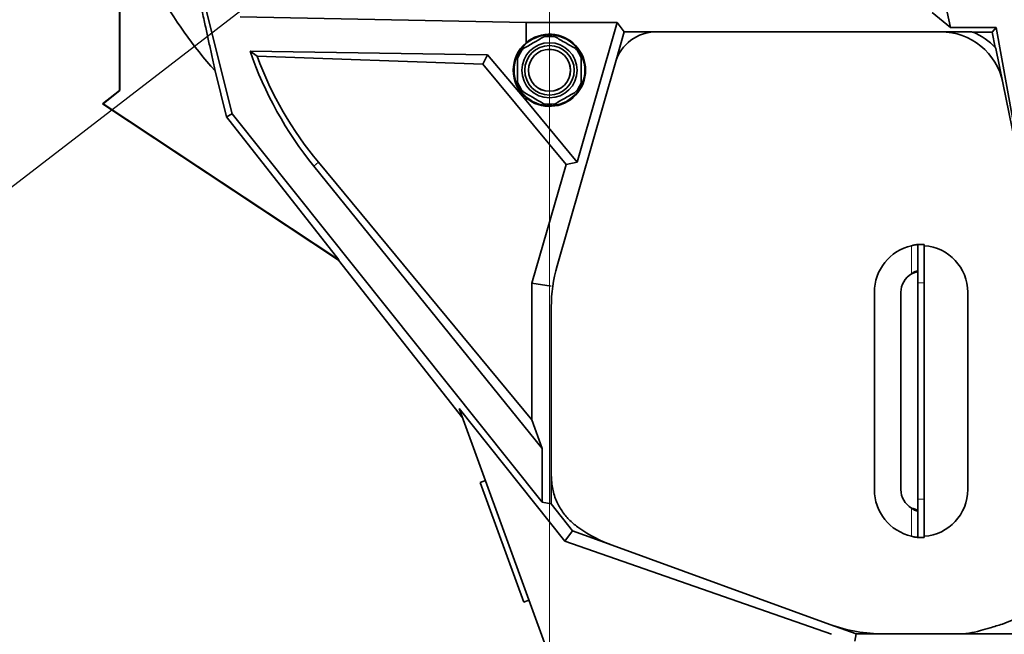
# Model space of a CAD drawing. Header units: millimetres. Extents: x 0 to 12429, y 0 to 8400.
# Tile 15 of 139: x 2204 to 2668, y 3514 to 3803. Entities that reach past the tile are written whole.
import ezdxf

# ---------------------------------------------------------------- set-up
doc = ezdxf.new("R2010")
doc.units = ezdxf.units.MM
doc.header["$LTSCALE"] = 20
doc.styles.add('SLDTEXTSTYLE0', font='TXT', dxfattribs={"width": 0.605})
doc.dimstyles.new('SLDDIMSTYLE3', dxfattribs={"dimtxt": 70, "dimasz": 70, "dimexe": 0, "dimexo": 0.0625, "dimgap": 17.5, "dimtad": 1, "dimdec": 1, "dimrnd": 1e-09, "dimzin": 12, "dimdsep": 46, "dimtxsty": 'SLDTEXTSTYLE0', "dimsah": 1, "dimcen": 0.09, "dimadec": 0, "dimazin": 3, "dimtfac": 1, "dimtofl": 0, "dimtmove": 0, "dimatfit": 3, "dimfxl": 1, "dimfrac": 2, "dimtolj": 1, "dimtzin": 12, "dimarcsym": 0})
doc.dimstyles.new('SLDDIMSTYLE5', dxfattribs={"dimtxt": 0.18, "dimasz": 70, "dimexe": 0, "dimexo": 0.0625, "dimgap": 0, "dimtad": 0, "dimtih": 1, "dimtoh": 1, "dimdec": 0, "dimrnd": 1e-09, "dimzin": 0, "dimdsep": 46, "dimtxsty": 'Standard', "dimsah": 1, "dimcen": 0.09, "dimadec": 0, "dimazin": 0, "dimtfac": 70, "dimtdec": 0, "dimtofl": 0, "dimtmove": 0, "dimatfit": 3, "dimfxl": 1, "dimfrac": 2, "dimtolj": 1, "dimtzin": 0, "dimarcsym": 0})
doc.dimstyles.new('SLDDIMSTYLE7', dxfattribs={"dimtxt": 70, "dimasz": 70, "dimexe": 0, "dimexo": 0.0625, "dimgap": -17.5, "dimtad": 1, "dimdec": 1, "dimrnd": 1e-09, "dimzin": 12, "dimdsep": 46, "dimtxsty": 'SLDTEXTSTYLE0', "dimsah": 1, "dimcen": 0.09, "dimadec": 0, "dimazin": 3, "dimtfac": 1, "dimtmove": 0, "dimatfit": 0, "dimfxl": 1, "dimfrac": 2, "dimtolj": 1, "dimarcsym": 0})

# ---------------------------------------------------------------- blocks, each defined once
blk = doc.blocks.new('_D_48')
at = {"color": 7, "linetype": 'Continuous', "lineweight": 0}
for p, q in [((2453.43, 3915.58), (2453.43, 2869.58)), ((2723.43, 3702.58), (2723.43, 2869.58)), ((2453.43, 2899.58), (2723.43, 2899.58))]:
    blk.add_line(p, q, dxfattribs=at)
at = {"color": 7, "linetype": 'Continuous', "lineweight": 18}
for points in [[(2453.43, 2899.58), (2523.43, 2889.58), (2523.43, 2909.58)], [(2723.43, 2899.58), (2653.43, 2909.58), (2653.43, 2889.58)]]:
    blk.add_solid(points, dxfattribs=at)
at = {"color": 7, "linetype": 'Continuous', "lineweight": 18, "insert": (2508.22, 2989.81), "char_height": 70, "attachment_point": 1, "style": 'SLDTEXTSTYLE0'}
blk.add_mtext('270', dxfattribs=at)
blk = doc.blocks.new('_D_49')
at = {"color": 7, "linetype": 'Continuous', "lineweight": 0}
for p, q in [((2457.43, 3919.58), (3752.59, 3919.58)), ((3722.59, 3919.58), (3722.59, 3554.58)), ((2735.43, 3554.58), (3752.59, 3554.58))]:
    blk.add_line(p, q, dxfattribs=at)
at = {"color": 7, "linetype": 'Continuous', "lineweight": 18}
for points in [[(3722.59, 3919.58), (3712.59, 3849.58), (3732.59, 3849.58)], [(3722.59, 3554.58), (3732.59, 3624.58), (3712.59, 3624.58)]]:
    blk.add_solid(points, dxfattribs=at)
at = {"color": 7, "linetype": 'Continuous', "lineweight": 18, "insert": (3632.36, 3656.87), "char_height": 70, "attachment_point": 1, "rotation": 90, "style": 'SLDTEXTSTYLE0'}
blk.add_mtext('365', dxfattribs=at)
blk = doc.blocks.new('_D_50')
at = {"color": 7, "linetype": 'Continuous', "lineweight": 0}
for p, q in [((2723.43, 3702.58), (2723.43, 2869.58)), ((2803.43, 3542.58), (2803.43, 2869.58)), ((2893.33, 2921.07), (2893.33, 3028.5)), ((2893.33, 3028.5), (3048.4, 3028.5)), ((3048.4, 3028.5), (3048.4, 2921.07)), ((3048.4, 2921.07), (2893.33, 2921.07)), ((2723.43, 2899.58), (2603.43, 2899.58)), ((2723.43, 2899.58), (2803.43, 2899.58)), ((2803.43, 2899.58), (3056.42, 2899.58))]:
    blk.add_line(p, q, dxfattribs=at)
at = {"color": 7, "linetype": 'Continuous', "lineweight": 18}
for points in [[(2723.43, 2899.58), (2653.43, 2909.58), (2653.43, 2889.58)], [(2803.43, 2899.58), (2873.43, 2889.58), (2873.43, 2909.58)]]:
    blk.add_solid(points, dxfattribs=at)
at = {"color": 7, "linetype": 'Continuous', "lineweight": 18, "insert": (2917.39, 3011.3), "char_height": 70, "attachment_point": 1, "style": 'SLDTEXTSTYLE0'}
blk.add_mtext('80', dxfattribs=at)

msp = doc.modelspace()

# ---------------------------------------------------------------- linework, layer by layer
at = {"color": 7, "linetype": 'Continuous', "lineweight": 35}
for p, q in [((2621.116927, 3894.784656), (2642.479191, 3799.785981)), ((2303.93732, 3759.015996), (2274.689273, 3875.157664)), ((2250.833493, 3860.614183), (2250.833493, 3770.113343)), ((2251.043017, 3770.01228), (2251.043017, 3859.89901)), ((2307.668794, 3804.711066), (2442.426827, 3802.140574)), ((2642.479191, 3799.785981), (2633.827671, 3806.854569)), ((2442.426827, 3802.140574), (2485.388206, 3802.140574)), ((2442.426827, 3792.541255), (2442.426827, 3802.140574)), ((2466.474893, 3736.326854), (2485.388206, 3802.140574)), ((2485.388206, 3802.140574), (2488.705567, 3797.735615)), ((2484.551194, 3783.279409), (2488.705567, 3797.735615)), ((2488.705567, 3797.735615), (2503.746867, 3797.735615)), ((2503.746867, 3797.735615), (2637.743917, 3797.735615)), ((2637.743917, 3797.735615), (2652.351232, 3797.735615)), ((2642.479191, 3799.785981), (2663.896572, 3799.785981)), ((2662.007259, 3797.473577), (2653.04239, 3797.473577)), ((2663.896572, 3799.785981), (2662.007259, 3797.473577)), ((2663.470521, 3790.281413), (2662.007259, 3797.473577)), ((2663.896572, 3799.785981), (2677.025339, 3727.663977)), ((2424.168127, 3786.81121), (2312.395041, 3788.581055)), ((2315.61797, 3786.23349), (2312.395041, 3788.581055)), ((2315.61797, 3786.23349), (2422.057706, 3782.516533)), ((2422.057706, 3782.516533), (2424.168127, 3786.81121)), ((2424.168127, 3786.81121), (2442.426827, 3765.333419)), ((2663.816698, 3789.894249), (2667.10137, 3773.749571)), ((2422.057706, 3782.516533), (2461.256438, 3735.235368)), ((2456.990195, 3687.373853), (2484.551194, 3783.279409)), ((2301.192793, 3757.673909), (2295.820516, 3779.289893)), ((2667.10137, 3773.749571), (2675.887803, 3730.562873)), ((2250.833493, 3770.113343), (2242.81633, 3763.736203)), ((2243.172455, 3763.751752), (2251.043017, 3770.01228)), ((2251.043017, 3770.01228), (2250.833493, 3770.113343)), ((2243.172455, 3763.751752), (2242.81633, 3763.736203)), ((2242.81633, 3763.736203), (2353.981187, 3690.157789)), ((2354.125035, 3690.313841), (2243.172455, 3763.751752)), ((2442.426827, 3765.333419), (2442.426827, 3766.618292)), ((2442.426827, 3765.333419), (2466.474893, 3736.326854)), ((2303.93732, 3759.015996), (2301.192793, 3757.673909)), ((2450.010688, 3576.132043), (2303.93732, 3759.015996)), ((2354.125035, 3690.313841), (2301.192793, 3757.673909)), ((2344.532088, 3736.221224), (2445.152032, 3614.854334)), ((2461.256438, 3735.235368), (2445.152032, 3679.195961)), ((2466.474893, 3736.326854), (2461.256438, 3735.235368)), ((2342.37233, 3734.430664), (2450.010688, 3601.381268)), ((2627.030115, 3697.471867), (2626.718691, 3697.471867)), ((2627.030115, 3679.471867), (2627.030115, 3697.471867)), ((2627.030115, 3697.471867), (2630.030115, 3697.471867)), ((2630.030115, 3679.471867), (2630.030115, 3697.471867)), ((2354.125035, 3690.313841), (2353.981187, 3690.157789)), ((2353.981187, 3690.157789), (2412.557205, 3615.615614)), ((2626.718691, 3684.971867), (2627.030115, 3684.971867)), ((2627.030115, 3577.471867), (2627.030115, 3679.471867)), ((2630.030115, 3577.471867), (2630.030115, 3679.471867)), ((2445.152032, 3679.195961), (2454.270985, 3677.911665)), ((2445.152032, 3614.854334), (2445.152032, 3679.195961)), ((2606.530115, 3674.971867), (2606.530115, 3581.971867)), ((2619.030115, 3674.971867), (2619.030115, 3581.971867)), ((2650.530115, 3674.971867), (2650.530115, 3581.971867)), ((2454.270985, 3588.594545), (2454.270985, 3668.066507)), ((2410.871133, 3620.24806), (2460.632106, 3557.634489)), ((2410.871133, 3620.24806), (2454.426827, 3500.579774)), ((2445.152032, 3614.854334), (2450.010688, 3601.381268)), ((2450.010688, 3576.132043), (2450.010688, 3601.381268)), ((2454.270985, 3588.594545), (2454.270985, 3575.304944)), ((2423.231412, 3586.288472), (2420.756964, 3585.387847)), ((2441.278173, 3529.00629), (2420.756964, 3585.387847)), ((2627.030115, 3559.471867), (2627.030115, 3577.471867)), ((2630.030115, 3559.471867), (2630.030115, 3577.471867)), ((2454.270985, 3575.304944), (2450.010688, 3576.132043)), ((2454.270985, 3575.304944), (2464.241381, 3562.616902)), ((2627.030115, 3571.971867), (2626.718691, 3571.971867)), ((2464.241381, 3562.616902), (2460.632106, 3557.634489)), ((2464.241381, 3562.616902), (2482.99188, 3555.792279)), ((2626.718691, 3559.471867), (2627.030115, 3559.471867)), ((2627.030115, 3559.471867), (2630.030115, 3559.471867)), ((2460.632106, 3557.634489), (2586.301415, 3513.795811)), ((2585.473098, 3518.492166), (2482.99188, 3555.792279)), ((2441.278173, 3529.00629), (2443.752621, 3529.906915)), ((2585.473098, 3518.492166), (2597.892515, 3513.971867)), ((2597.892515, 3513.971867), (2597.296, 3510.588865)), ((2611.108982, 3513.971867), (2597.892515, 3513.971867)), ((2645.433965, 3513.971867), (2611.108982, 3513.971867)), ((2683.933253, 3513.971867), (2645.433965, 3513.971867))]:
    msp.add_line(p, q, dxfattribs=at)
at = {"color": 8, "linetype": 'Continuous', "lineweight": 18}
for p, q in [((2342.37233, 3734.430664), (2344.532088, 3736.221224)), ((2624.030115, 3696.909278), (2624.030115, 3683.632122)), ((2627.030115, 3679.471867), (2630.030115, 3679.471867)), ((2627.030115, 3577.471867), (2630.030115, 3577.471867)), ((2624.030115, 3573.311613), (2624.030115, 3560.034457))]:
    msp.add_line(p, q, dxfattribs=at)
at = {"color": 7, "linetype": 'Continuous', "lineweight": 35}
for radius in [16.685553, 13, 12.998917, 11.647504, 9.913643, 9.875]:
    msp.add_circle((2453.426827, 3779.579774), radius, dxfattribs=at)
for centre, radius, start, end in [((2453.426827, 3919.579774), 211, 196.43020951, 221.67319299), ((2453.426827, 3779.579774), 17, 229.67978493, 130.32021507), ((2453.426827, 3779.579774), 16, 80.36413481, 99.63586519), ((2642.771487, 3771.42538), 28, 68.48049358, 69.99307405), ((2642.771487, 3771.42538), 28, 42.33233067, 68.48049358), ((2477.502561, 3846.461188), 172.725205, 200.40726215, 219.66063196), ((2453.426827, 3779.579774), 16, 140.36413481, 159.63586519), ((2453.426827, 3779.579774), 16, 20.36413481, 39.63586519), ((2642.771487, 3771.42538), 28, 41.26956046, 42.33233067), ((2453.426827, 3779.579774), 16, 200.36413481, 219.63586519), ((2453.426827, 3779.579774), 16, 320.36413481, 339.63586519), ((2453.426827, 3779.579774), 16, 260.36413481, 279.63586519), ((2629.030115, 3674.971867), 22.5, 102.83958841, 180), ((2628.530115, 3674.971867), 22, 360, 86.09043648), ((2629.030115, 3674.971867), 10, 120, 180), ((2629.030115, 3581.971867), 22.5, 180, 257.16041159), ((2629.030115, 3581.971867), 10, 180, 240), ((2628.530115, 3581.971867), 22, 273.90956352, 360)]:
    msp.add_arc(centre, radius, start, end, dxfattribs=at)
for centre, major_axis, ratio, start_param, end_param in [((2503.788179, 3777.708169), (12.05751, -16.010565), 0.9978547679, 2.4971440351, 3.7860412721), ((2637.676688, 3767.694445), (-19.024577, -23.28492), 0.9977178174, 2.4576701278, 3.8255151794), ((2453.10644, 3779.579774), (16.796288, 0), 0.9998180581, 2.2598820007, 4.0233033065), ((2480.901189, 3846.461188), (178.173093, 0), 0.9998180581, 3.4725118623, 3.8217147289), ((2524.367049, 3668.039467), (69.412933, -9.775987), 0.998602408, 3.0018678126, 3.2813174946), ((2506.970749, 3621.602535), (-41.09261, -56.726175), 0.9993413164, 0.0241490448, 0.2776771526), ((2611.125099, 3589.017583), (-13.031799, -73.907002), 0.9993719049, 6.1087597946, 6.4576108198), ((2645.360805, 3553.996249), (33.353158, -22.224142), 0.9980228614, 5.3010706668, 5.581505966)]:
    msp.add_ellipse(centre, major_axis=major_axis, ratio=ratio, start_param=start_param, end_param=end_param, dxfattribs=at)
for points, knots in [([(2791.024843, 3767.167168), (2790.682111, 3768.85376), (2789.713486, 3773.620383), (2787.595638, 3780.96709), (2784.756693, 3789.320172), (2781.628726, 3797.136675), (2778.306946, 3804.440618), (2774.967023, 3811.001636), (2771.691184, 3816.850839), (2768.546619, 3822.025696), (2765.772397, 3826.28791), (2763.356423, 3829.811527), (2761.10747, 3832.972607), (2758.548262, 3836.455614), (2755.504002, 3840.449422), (2751.976248, 3844.898975), (2747.982612, 3849.732103), (2743.558218, 3854.86227), (2738.762481, 3860.185801), (2733.865393, 3865.37964), (2729.135449, 3870.150833), (2724.839918, 3874.300046), (2721.021426, 3877.831402), (2717.632283, 3880.829936), (2714.737842, 3883.286195), (2712.279963, 3885.297542), (2710.079453, 3887.040808), (2707.644453, 3888.902896), (2704.726762, 3891.035838), (2700.786296, 3893.741317), (2696.07852, 3896.681894), (2690.952524, 3899.508713), (2686.301707, 3901.76424), (2682.03195, 3903.598706), (2677.698404, 3905.250645), (2672.753116, 3906.894778), (2666.98274, 3908.525503), (2660.806887, 3909.974726), (2654.814334, 3911.140364), (2649.538248, 3912.011292), (2644.791636, 3912.692729), (2640.125217, 3913.278111), (2635.023628, 3913.825289), (2629.416514, 3914.315963), (2623.660832, 3914.709798), (2618.186359, 3914.998353), (2612.804455, 3915.218448), (2606.987272, 3915.395759), (2600.263483, 3915.533022), (2593.089579, 3915.613227), (2586.879098, 3915.637817), (2581.922372, 3915.638534), (2577.935367, 3915.631132), (2573.496041, 3915.616533), (2568.230912, 3915.594199), (2561.991566, 3915.568734), (2554.78909, 3915.548116), (2549.689892, 3915.568665), (2546.98609, 3915.57956)], [0, 0, 0, 0, 0.0157398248, 0.0444836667, 0.0710658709, 0.0982036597, 0.1233297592, 0.1463955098, 0.1674322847, 0.1864653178, 0.2035149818, 0.2155054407, 0.2269707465, 0.2404479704, 0.2561546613, 0.2740488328, 0.2936906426, 0.3152979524, 0.3387741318, 0.3637788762, 0.3875192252, 0.4086392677, 0.4272427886, 0.4434221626, 0.4573452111, 0.4674352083, 0.4769762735, 0.486901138, 0.4995599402, 0.5149963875, 0.5371402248, 0.5576870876, 0.5759115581, 0.5905906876, 0.6054122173, 0.6233069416, 0.6436569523, 0.6660149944, 0.6868529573, 0.7042874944, 0.7184096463, 0.7330747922, 0.749185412, 0.7668495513, 0.7855829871, 0.8021853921, 0.8164195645, 0.8336160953, 0.8535281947, 0.8748551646, 0.8948472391, 0.9056406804, 0.9159978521, 0.9277108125, 0.9420076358, 0.9588422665, 0.9781764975, 1, 1, 1, 1]), ([(2546.867691, 3895.579982), (2549.427281, 3895.57149), (2554.258952, 3895.55546), (2561.098081, 3895.569139), (2567.069403, 3895.590441), (2572.18426, 3895.611685), (2576.490301, 3895.627057), (2580.274937, 3895.636056), (2584.81718, 3895.639727), (2590.467162, 3895.627558), (2597.171169, 3895.573911), (2603.652283, 3895.468292), (2609.339316, 3895.317306), (2614.347303, 3895.134535), (2619.216603, 3894.90846), (2624.472579, 3894.600206), (2629.821914, 3894.205472), (2634.793167, 3893.757193), (2639.029121, 3893.300576), (2642.591343, 3892.852892), (2645.86613, 3892.386313), (2649.32207, 3891.830071), (2653.231743, 3891.109097), (2657.581469, 3890.180357), (2662.287609, 3889.009809), (2667.285493, 3887.55151), (2671.893623, 3885.961413), (2675.871953, 3884.363187), (2679.133673, 3882.89396), (2682.166051, 3881.389088), (2685.118615, 3879.787644), (2689.252947, 3877.350345), (2694.580486, 3873.798125), (2701.11101, 3868.737058), (2707.5235, 3863.094076), (2713.573002, 3857.313293), (2719.079372, 3851.831933), (2723.986183, 3846.760095), (2728.329518, 3842.097233), (2732.447571, 3837.479731), (2736.599482, 3832.552901), (2741.026855, 3826.910081), (2745.420488, 3820.812394), (2749.743934, 3814.308842), (2753.81993, 3807.681659), (2757.708685, 3800.733848), (2761.211982, 3793.753179), (2764.262592, 3786.850415), (2767.128134, 3779.286629), (2769.669789, 3771.144044), (2771.640136, 3762.591025), (2772.734904, 3756.807794), (2773.029676, 3753.892162), (2773.047925, 3753.711648)], [0, 0, 0, 0, 0.0212996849, 0.0402068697, 0.0567944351, 0.0710880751, 0.0830876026, 0.0931211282, 0.1032247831, 0.1219050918, 0.1418745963, 0.161915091, 0.1795576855, 0.1933245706, 0.2080252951, 0.2250599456, 0.2431817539, 0.2596712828, 0.2740511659, 0.285837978, 0.2961715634, 0.3081420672, 0.3221187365, 0.3378786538, 0.3555329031, 0.375036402, 0.3960703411, 0.4113478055, 0.4248757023, 0.4379546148, 0.451125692, 0.4643811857, 0.494237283, 0.5262797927, 0.5587164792, 0.5888175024, 0.6166368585, 0.6409381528, 0.663500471, 0.684238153, 0.7062848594, 0.7317432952, 0.7606079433, 0.7856579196, 0.8126572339, 0.8394329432, 0.8650952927, 0.8896372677, 0.9130787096, 0.9433791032, 0.9718304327, 0.9982559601, 1, 1, 1, 1]), ([(2273.819884, 3874.941592), (2274.599997, 3871.789907), (2276.160266, 3865.486362), (2278.468082, 3855.995792), (2280.732985, 3846.554666), (2282.909857, 3837.343543), (2284.966589, 3828.512171), (2286.915519, 3820.021398), (2288.775203, 3811.797358), (2290.457617, 3804.242124), (2291.967833, 3797.360773), (2293.32522, 3791.087766), (2294.617293, 3785.035305), (2295.419437, 3781.205053), (2295.820516, 3779.289893)], [0, 0, 0, 0, 0.0861464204, 0.1722975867, 0.261384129, 0.3504832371, 0.436480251, 0.5224886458, 0.6102917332, 0.6981045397, 0.7732379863, 0.8483751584, 0.9241862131, 1, 1, 1, 1]), ([(2441.105002, 3789.786272), (2441.905536, 3790.248461), (2443.529991, 3791.186341), (2446.016861, 3792.622136), (2448.463111, 3794.034479), (2449.979746, 3794.910109), (2450.748652, 3795.354037)], [0, 0, 0, 0, 0.2547838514, 0.5170109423, 0.7551335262, 1, 1, 1, 1]), ([(2456.105002, 3795.354037), (2456.905536, 3794.891848), (2458.529991, 3793.953969), (2461.016861, 3792.518174), (2463.463111, 3791.105831), (2464.979746, 3790.230201), (2465.748652, 3789.786272)], [0, 0, 0, 0, 0.2547838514, 0.5170109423, 0.7551335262, 1, 1, 1, 1]), ([(2438.426827, 3774.012009), (2438.426827, 3774.525397), (2438.426827, 3775.761985), (2438.426827, 3777.809177), (2438.426827, 3780.195051), (2438.426827, 3782.681142), (2438.426827, 3784.318868), (2438.426827, 3785.147538)], [0, 0, 0, 0, 0.14244617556, 0.34310739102, 0.54792627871, 0.771256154, 1, 1, 1, 1]), ([(2468.426827, 3785.147538), (2468.426827, 3784.337611), (2468.426827, 3782.700444), (2468.426827, 3780.230609), (2468.426827, 3777.825682), (2468.426827, 3775.777487), (2468.426827, 3774.525394), (2468.426827, 3774.012009)], [0, 0, 0, 0, 0.2236453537, 0.4520710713, 0.6525874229, 0.8575535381, 1, 1, 1, 1]), ([(2450.748652, 3763.80551), (2449.948118, 3764.267699), (2448.323663, 3765.205579), (2445.836793, 3766.641374), (2443.390543, 3768.053717), (2441.873908, 3768.929347), (2441.105002, 3769.373275)], [0, 0, 0, 0, 0.2547838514, 0.5170109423, 0.7551335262, 1, 1, 1, 1]), ([(2465.748652, 3769.373275), (2464.948118, 3768.911086), (2463.323663, 3767.973207), (2460.836793, 3766.537411), (2458.390543, 3765.125068), (2456.873908, 3764.249438), (2456.105002, 3763.80551)], [0, 0, 0, 0, 0.2547838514, 0.5170109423, 0.7551335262, 1, 1, 1, 1]), ([(2626.718691, 3697.471867), (2626.567836, 3697.452292), (2626.269426, 3697.413569), (2625.59127, 3697.293557), (2624.828854, 3697.132932), (2624.294972, 3696.983441), (2624.030115, 3696.909278)], [0, 0, 0, 0, 0.257562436, 0.5094898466, 0.756659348, 1, 1, 1, 1]), ([(2624.030115, 3683.632122), (2624.301695, 3683.838567), (2624.788839, 3684.208876), (2625.501541, 3684.638654), (2626.210198, 3684.867609), (2626.53389, 3684.933977), (2626.718691, 3684.971867)], [0, 0, 0, 0, 0.27932623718, 0.5010382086, 0.71513378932, 1, 1, 1, 1]), ([(2624.030115, 3683.632122), (2624.574502, 3683.836189), (2625.576783, 3684.2119), (2626.610053, 3684.544621), (2627.015163, 3684.616714), (2627.030115, 3684.619375)], [0, 0, 0, 0, 0.5338027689, 0.9827931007, 1, 1, 1, 1]), ([(2467.258968, 3563.901302), (2465.820488, 3565.00659), (2462.952813, 3567.21003), (2459.485997, 3571.430403), (2456.65037, 3576.424639), (2454.66453, 3582.21884), (2454.402135, 3586.469817), (2454.270985, 3588.594545)], [0, 0, 0, 0, 0.1873376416, 0.3734662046, 0.5606078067, 0.7803825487, 1, 1, 1, 1]), ([(2627.030115, 3572.32452), (2627.015275, 3572.327292), (2626.633256, 3572.398634), (2625.605773, 3572.741716), (2624.600253, 3573.105401), (2624.030115, 3573.311613)], [0, 0, 0, 0, 0.0171993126, 0.4427440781, 1, 1, 1, 1]), ([(2626.718691, 3571.971867), (2626.54301, 3572.000725), (2626.220191, 3572.053751), (2625.525014, 3572.295246), (2624.808178, 3572.739714), (2624.315417, 3573.101908), (2624.030115, 3573.311613)], [0, 0, 0, 0, 0.271810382, 0.4994603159, 0.7101946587, 1, 1, 1, 1]), ([(2624.030115, 3560.034457), (2624.323901, 3559.95542), (2624.897007, 3559.801238), (2625.674298, 3559.633632), (2626.310222, 3559.516062), (2626.584734, 3559.486361), (2626.718691, 3559.471867)], [0, 0, 0, 0, 0.268989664, 0.5247336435, 0.7680766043, 1, 1, 1, 1]), ([(2676.54082, 3524.177724), (2675.767731, 3523.463564), (2674.221073, 3522.034801), (2670.943523, 3520.141468), (2668.404086, 3519.194838), (2666.849787, 3518.615439)], [0, 0, 0, 0, 0.27938017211, 0.55893412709, 1, 1, 1, 1]), ([(2666.849787, 3518.615439), (2664.928819, 3518.014381), (2661.498487, 3516.941054), (2658.039301, 3515.964921), (2656.517241, 3515.535418)], [0, 0, 0, 0, 0.5599947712, 1, 1, 1, 1])]:
    msp.add_open_spline(points, degree=3, knots=knots, dxfattribs=at)

# ---------------------------------------------------------------- dimensions: what is measured, and where the dimension line sits
at = {"color": 7, "linetype": 'Continuous', "lineweight": 18}
for base, p1, p2, dimstyle, picture, middle in [((2723.426827, 2899.579774), (2453.426827, 3919.579774), (2723.426827, 3706.579774), 'SLDDIMSTYLE3', '_D_48', (2588.426827, 2899.579774)), ((2803.426827, 2899.579774), (2723.426827, 3706.579774), (2803.426827, 3546.579774), 'SLDDIMSTYLE7', '_D_50', (2970.866637, 2899.579774))]:
    dim = msp.add_linear_dim(base=base, p1=p1, p2=p2, dimstyle=dimstyle, dxfattribs=at)
    dim.commit()
    dim.dimension.update_dxf_attribs({"geometry": picture, "text_midpoint": middle, "dimtype": 160})
dim = msp.add_linear_dim(base=(3722.590483, 3554.579774), p1=(2453.426827, 3919.579774), p2=(2731.426827, 3554.579774), angle=90, dimstyle='SLDDIMSTYLE3', dxfattribs=at)
dim.commit()
dim.dimension.update_dxf_attribs({"geometry": '_D_49', "text_midpoint": (3722.590483, 3737.079774), "dimtype": 160})

# ---------------------------------------------------------------- leaders
at = {"color": 7, "linetype": 'Continuous', "lineweight": 0}
msp.add_leader([(2453.426827, 3919.579774), (2096.666667, 3645)], dimstyle='SLDDIMSTYLE5', dxfattribs=at)

doc.saveas('drawing.dxf')
